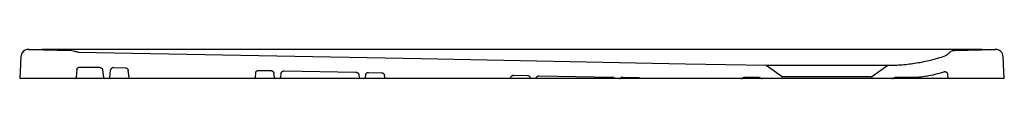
# Model space of a CAD drawing. Header units: millimetres. Extents: x 6428.62 to 6429.62, y 3446 to 3446.03.
import ezdxf

# ---------------------------------------------------------------- set-up
doc = ezdxf.new("R2010")
doc.units = ezdxf.units.MM
doc.layers.add('SANINDUSA', color=3, linetype='Continuous')

msp = doc.modelspace()

# ---------------------------------------------------------------- linework, layer by layer
at = {"layer": 'SANINDUSA'}
for p, q in [((6428.6325, 3446.025), (6428.676, 3446.0239)), ((6429.6007, 3446.025), (6428.6456, 3446.025)), ((6429.5726, 3446.0239), (6429.6137, 3446.025)), ((6428.6243, 3446.0174), (6428.6231, 3445.9953)), ((6428.6243, 3446.0174), (6428.6243, 3446.0176)), ((6429.6219, 3446.0176), (6429.6219, 3446.0174)), ((6429.6231, 3445.9953), (6429.6219, 3446.0174)), ((6428.6812, 3446.0045), (6428.6803, 3445.9966)), ((6428.6843, 3446.0071), (6428.7043, 3446.0068)), ((6428.7073, 3446.0041), (6428.7082, 3445.9966)), ((6428.7145, 3445.9966), (6428.7154, 3446.0039)), ((6428.7184, 3446.0065), (6428.7304, 3446.0063)), ((6428.8627, 3446.0011), (6428.8622, 3445.9966)), ((6428.8658, 3446.0037), (6428.8784, 3446.0035)), ((6428.8819, 3445.9966), (6428.8813, 3446.0008)), ((6428.8882, 3445.9966), (6428.8887, 3446.0006)), ((6428.8917, 3446.0032), (6428.9646, 3446.0018)), ((6428.9775, 3446.0016), (6428.9907, 3446.0013)), ((6429.3813, 3446.0089), (6429.3976, 3445.9975)), ((6429.4886, 3445.9975), (6429.5049, 3446.0089)), ((6428.6788, 3445.9953), (6428.6231, 3445.9953)), ((6428.6832, 3445.9953), (6428.6788, 3445.9953)), ((6428.7052, 3445.9953), (6428.6832, 3445.9953)), ((6428.7097, 3445.9953), (6428.7052, 3445.9953)), ((6428.713, 3445.9953), (6428.7097, 3445.9953)), ((6428.7356, 3445.9953), (6428.713, 3445.9953)), ((6428.8607, 3445.9953), (6428.7357, 3445.9953)), ((6428.8833, 3445.9953), (6428.8607, 3445.9953)), ((6428.8867, 3445.9953), (6428.8833, 3445.9953)), ((6428.8912, 3445.9953), (6428.8867, 3445.9953)), ((6428.9649, 3445.9953), (6428.8912, 3445.9953)), ((6428.9693, 3445.9953), (6428.9649, 3445.9953)), ((6428.9675, 3445.9992), (6428.9679, 3445.9966)), ((6428.9727, 3445.9953), (6428.9693, 3445.9953)), ((6428.9953, 3445.9953), (6428.9727, 3445.9953)), ((6428.9742, 3445.9966), (6428.9745, 3445.9989)), ((6428.9939, 3445.9966), (6428.9936, 3445.9987)), ((6429.1204, 3445.9953), (6428.9953, 3445.9953)), ((6429.1248, 3445.9988), (6429.1387, 3445.9985)), ((6429.1464, 3445.9953), (6429.1429, 3445.9953)), ((6429.1507, 3445.9983), (6429.2251, 3445.9969)), ((6429.2323, 3445.9953), (6429.2285, 3445.9953)), ((6429.2543, 3445.9953), (6429.2323, 3445.9953)), ((6429.2357, 3445.9967), (6429.2514, 3445.9964)), ((6429.3558, 3445.9953), (6429.2543, 3445.9953)), ((6429.358, 3445.9953), (6429.3558, 3445.9953)), ((6429.374, 3445.9963), (6429.3586, 3445.9963)), ((6429.3769, 3445.9953), (6429.3611, 3445.9953)), ((6429.3976, 3445.9953), (6429.3769, 3445.9953)), ((6429.3976, 3445.9975), (6429.3976, 3445.9953)), ((6429.3976, 3445.9975), (6429.4886, 3445.9975)), ((6429.4886, 3445.9953), (6429.3976, 3445.9953)), ((6429.4886, 3445.9953), (6429.4886, 3445.9975)), ((6429.5093, 3445.9953), (6429.4886, 3445.9953)), ((6429.5194, 3445.9953), (6429.5093, 3445.9953)), ((6429.5282, 3445.9963), (6429.5122, 3445.9963)), ((6429.5365, 3445.9953), (6429.5275, 3445.9953)), ((6429.544, 3445.9953), (6429.5365, 3445.9953)), ((6429.563, 3445.9953), (6429.544, 3445.9953)), ((6429.5674, 3445.9953), (6429.563, 3445.9953)), ((6429.5655, 3445.9998), (6429.5659, 3445.9966)), ((6429.6231, 3445.9953), (6429.5674, 3445.9953))]:
    msp.add_line(p, q, dxfattribs=at)
at = {"layer": 'SANINDUSA', "flags": 128}
for points in [[(6428.6828, 3446.0222), (6429.0308, 3446.0156), (6429.2994, 3446.0105), (6429.3813, 3446.0089)], [(6428.7342, 3445.9966), (6428.7336, 3446.0013), (6428.7333, 3446.0036)]]:
    msp.add_lwpolyline(points, dxfattribs=at)
at = {"layer": 'SANINDUSA'}
for centre, radius, start, end in [((6428.6323, 3446.017), 0.00808, 89.8038, 176.1275), ((6428.6323, 3446.017), 0.008, 88.5, 177), ((6429.614, 3446.017), 0.008, 3, 91.5), ((6429.614, 3446.0171), 0.00799, 3.2747, 90.794), ((6428.7184, 3446.0035), 0.003, 88.8732, 172.9734), ((6428.6788, 3445.9968), 0.0015, 270, 353), ((6428.7097, 3445.9968), 0.0015, 187, 270), ((6428.713, 3445.9968), 0.0015, 270, 353), ((6428.8833, 3445.9968), 0.0015, 187, 270), ((6428.8867, 3445.9968), 0.0015, 270, 353), ((6428.9693, 3445.9968), 0.0015, 187, 270), ((6428.9727, 3445.9968), 0.0015, 270, 353), ((6429.2323, 3445.9968), 0.0015, 270, 316.7149), ((6429.2356, 3445.9937), 0.003, 88.9125, 136.7149), ((6429.374, 3445.9933), 0.003, 54.9999, 90), ((6429.3769, 3445.9968), 0.0015, 235, 270), ((6429.5093, 3445.9968), 0.0015, 270, 305), ((6429.5122, 3445.9933), 0.003, 90, 125), ((6429.5674, 3445.9968), 0.0015, 187, 270)]:
    msp.add_arc(centre, radius, start, end, dxfattribs=at)
for centre, major_axis, start_param, end_param in [((6428.6589, 3446.5245), (0.7127, 0.018), 4.65753, 4.67604), ((6429.5874, 3446.5245), (0.7127, -0.018), 4.74874, 4.76725)]:
    msp.add_ellipse(centre, major_axis=major_axis, ratio=0.70042, start_param=start_param, end_param=end_param, dxfattribs=at)
for points, knots in [([(6428.676, 3446.0239), (6428.6769, 3446.0238), (6428.6781, 3446.0236), (6428.6791, 3446.0231), (6428.6794, 3446.023)], [0, 0, 0, 0, 0.76559, 1, 1, 1, 1]), ([(6428.6828, 3446.0222), (6428.6822, 3446.0222), (6428.6816, 3446.0223), (6428.6805, 3446.0225), (6428.6799, 3446.0228), (6428.6794, 3446.023)], [0, 0, 0, 0, 0.5, 0.5, 1, 1, 1, 1]), ([(6429.5666, 3446.021), (6429.5661, 3446.0204), (6429.5651, 3446.0193), (6429.5637, 3446.0187), (6429.563, 3446.0184)], [0, 0, 0, 0, 0.48263, 1, 1, 1, 1]), ([(6429.5666, 3446.021), (6429.567, 3446.0214), (6429.5674, 3446.0218), (6429.5681, 3446.0224), (6429.5683, 3446.0225), (6429.5688, 3446.0228), (6429.569, 3446.023), (6429.5698, 3446.0234), (6429.5704, 3446.0236), (6429.5712, 3446.0238), (6429.5715, 3446.0238), (6429.572, 3446.0239), (6429.5723, 3446.0239), (6429.5726, 3446.0239)], [0, 0, 0, 0, 0.25, 0.25, 0.375, 0.375, 0.5, 0.5, 0.75, 0.75, 0.875, 0.875, 1, 1, 1, 1]), ([(6429.5049, 3446.0089), (6429.5097, 3446.0089), (6429.5146, 3446.0091), (6429.5242, 3446.0099), (6429.5291, 3446.0105), (6429.5388, 3446.012), (6429.5436, 3446.013), (6429.5533, 3446.0154), (6429.5581, 3446.0168), (6429.563, 3446.0184)], [0, 0, 0, 0, 0.25, 0.25, 0.5, 0.5, 0.75, 0.75, 1, 1, 1, 1]), ([(6428.6812, 3446.0045), (6428.6813, 3446.0047), (6428.6813, 3446.0049), (6428.6814, 3446.0052), (6428.6815, 3446.0054), (6428.6817, 3446.0057), (6428.6818, 3446.0059), (6428.682, 3446.0061), (6428.6821, 3446.0063), (6428.6824, 3446.0065), (6428.6825, 3446.0066), (6428.6829, 3446.0068), (6428.683, 3446.0069), (6428.6834, 3446.007), (6428.6835, 3446.0071), (6428.6839, 3446.0071), (6428.6841, 3446.0071), (6428.6843, 3446.0071)], [0, 0, 0, 0, 0.125, 0.125, 0.25, 0.25, 0.375, 0.375, 0.5, 0.5, 0.625, 0.625, 0.75, 0.75, 0.875, 0.875, 1, 1, 1, 1]), ([(6428.7043, 3446.0068), (6428.7047, 3446.0067), (6428.7051, 3446.0067), (6428.7056, 3446.0065), (6428.7057, 3446.0064), (6428.706, 3446.0062), (6428.7062, 3446.0061), (6428.7064, 3446.0059), (6428.7066, 3446.0057), (6428.7068, 3446.0055), (6428.7069, 3446.0053), (6428.707, 3446.005), (6428.7071, 3446.0048), (6428.7072, 3446.0045), (6428.7072, 3446.0043), (6428.7073, 3446.0041)], [0, 0, 0, 0, 0.25, 0.25, 0.375, 0.375, 0.5, 0.5, 0.625, 0.625, 0.75, 0.75, 0.875, 0.875, 1, 1, 1, 1]), ([(6428.7304, 3446.0063), (6428.7308, 3446.0063), (6428.7311, 3446.0062), (6428.7316, 3446.006), (6428.7318, 3446.0059), (6428.7321, 3446.0057), (6428.7322, 3446.0056), (6428.7325, 3446.0054), (6428.7326, 3446.0052), (6428.7328, 3446.005), (6428.7329, 3446.0048), (6428.7331, 3446.0045), (6428.7332, 3446.0043), (6428.7333, 3446.004), (6428.7333, 3446.0038), (6428.7333, 3446.0036)], [0, 0, 0, 0, 0.25, 0.25, 0.375, 0.375, 0.5, 0.5, 0.625, 0.625, 0.75, 0.75, 0.875, 0.875, 1, 1, 1, 1]), ([(6428.8627, 3446.0011), (6428.8627, 3446.0012), (6428.8628, 3446.0014), (6428.8629, 3446.0018), (6428.863, 3446.0019), (6428.8631, 3446.0023), (6428.8632, 3446.0024), (6428.8635, 3446.0027), (6428.8636, 3446.0028), (6428.8639, 3446.0031), (6428.864, 3446.0032), (6428.8643, 3446.0034), (6428.8645, 3446.0035), (6428.8648, 3446.0036), (6428.865, 3446.0036), (6428.8654, 3446.0037), (6428.8656, 3446.0037), (6428.8658, 3446.0037)], [0, 0, 0, 0, 0.125, 0.125, 0.25, 0.25, 0.375, 0.375, 0.5, 0.5, 0.625, 0.625, 0.75, 0.75, 0.875, 0.875, 1, 1, 1, 1]), ([(6428.8784, 3446.0035), (6428.8788, 3446.0034), (6428.8791, 3446.0034), (6428.8796, 3446.0032), (6428.8798, 3446.0031), (6428.8801, 3446.0029), (6428.8802, 3446.0028), (6428.8805, 3446.0026), (6428.8806, 3446.0024), (6428.8808, 3446.0021), (6428.8809, 3446.002), (6428.8811, 3446.0017), (6428.8812, 3446.0015), (6428.8813, 3446.0012), (6428.8813, 3446.001), (6428.8813, 3446.0008)], [0, 0, 0, 0, 0.25, 0.25, 0.375, 0.375, 0.5, 0.5, 0.625, 0.625, 0.75, 0.75, 0.875, 0.875, 1, 1, 1, 1]), ([(6428.8887, 3446.0006), (6428.8887, 3446.0008), (6428.8887, 3446.0009), (6428.8888, 3446.0013), (6428.8889, 3446.0014), (6428.8891, 3446.0018), (6428.8892, 3446.0019), (6428.8894, 3446.0022), (6428.8895, 3446.0023), (6428.8898, 3446.0026), (6428.89, 3446.0027), (6428.8903, 3446.0029), (6428.8904, 3446.003), (6428.8908, 3446.0031), (6428.891, 3446.0031), (6428.8913, 3446.0032), (6428.8915, 3446.0032), (6428.8917, 3446.0032)], [0, 0, 0, 0, 0.125, 0.125, 0.25, 0.25, 0.375, 0.375, 0.5, 0.5, 0.625, 0.625, 0.75, 0.75, 0.875, 0.875, 1, 1, 1, 1]), ([(6428.9646, 3446.0018), (6428.965, 3446.0018), (6428.9653, 3446.0017), (6428.9658, 3446.0015), (6428.966, 3446.0015), (6428.9663, 3446.0013), (6428.9664, 3446.0012), (6428.9667, 3446.0009), (6428.9668, 3446.0008), (6428.967, 3446.0005), (6428.9671, 3446.0004), (6428.9673, 3446), (6428.9674, 3445.9999), (6428.9675, 3445.9995), (6428.9675, 3445.9994), (6428.9675, 3445.9992)], [0, 0, 0, 0, 0.25, 0.25, 0.375, 0.375, 0.5, 0.5, 0.625, 0.625, 0.75, 0.75, 0.875, 0.875, 1, 1, 1, 1]), ([(6428.9745, 3445.9989), (6428.9745, 3445.9991), (6428.9745, 3445.9993), (6428.9746, 3445.9996), (6428.9747, 3445.9998), (6428.9749, 3446.0001), (6428.975, 3446.0003), (6428.9752, 3446.0006), (6428.9753, 3446.0007), (6428.9756, 3446.001), (6428.9758, 3446.0011), (6428.9761, 3446.0013), (6428.9762, 3446.0013), (6428.9766, 3446.0015), (6428.9768, 3446.0015), (6428.9771, 3446.0016), (6428.9773, 3446.0016), (6428.9775, 3446.0016)], [0, 0, 0, 0, 0.125, 0.125, 0.25, 0.25, 0.375, 0.375, 0.5, 0.5, 0.625, 0.625, 0.75, 0.75, 0.875, 0.875, 1, 1, 1, 1]), ([(6428.9907, 3446.0013), (6428.991, 3446.0013), (6428.9914, 3446.0012), (6428.9919, 3446.001), (6428.992, 3446.001), (6428.9923, 3446.0008), (6428.9925, 3446.0007), (6428.9928, 3446.0004), (6428.9929, 3446.0003), (6428.9931, 3446), (6428.9932, 3445.9999), (6428.9934, 3445.9995), (6428.9934, 3445.9994), (6428.9935, 3445.999), (6428.9936, 3445.9989), (6428.9936, 3445.9987)], [0, 0, 0, 0, 0.25, 0.25, 0.375, 0.375, 0.5, 0.5, 0.625, 0.625, 0.75, 0.75, 0.875, 0.875, 1, 1, 1, 1]), ([(6429.3813, 3446.0089), (6429.3813, 3446.0089), (6429.3813, 3446.0089), (6429.3813, 3446.0089), (6429.3814, 3446.0089), (6429.3814, 3446.0089), (6429.3814, 3446.0089), (6429.3815, 3446.0089), (6429.3815, 3446.0089), (6429.3817, 3446.0089), (6429.382, 3446.0089), (6429.3825, 3446.0089), (6429.3831, 3446.0089), (6429.3842, 3446.0089), (6429.3859, 3446.0089), (6429.3885, 3446.0089), (6429.3916, 3446.0089), (6429.3953, 3446.0089), (6429.3993, 3446.0089), (6429.4038, 3446.0089), (6429.4087, 3446.0089), (6429.4139, 3446.0089), (6429.4194, 3446.0089), (6429.4251, 3446.0089), (6429.431, 3446.0089), (6429.437, 3446.0089), (6429.4431, 3446.0089), (6429.4492, 3446.0089), (6429.4552, 3446.0089), (6429.4611, 3446.0089), (6429.4668, 3446.0089), (6429.4723, 3446.0089), (6429.4775, 3446.0089), (6429.4824, 3446.0089), (6429.4869, 3446.0089), (6429.4909, 3446.0089), (6429.4946, 3446.0089), (6429.4977, 3446.0089), (6429.5003, 3446.0089), (6429.502, 3446.0089), (6429.5031, 3446.0089), (6429.5037, 3446.0089), (6429.5042, 3446.0089), (6429.5046, 3446.0089), (6429.5047, 3446.0089), (6429.5048, 3446.0089), (6429.5049, 3446.0089), (6429.5049, 3446.0089), (6429.5049, 3446.0089)], [0, 0, 0, 0, 0.00391, 0.00782, 0.01172, 0.01563, 0.01954, 0.02344, 0.02735, 0.03126, 0.04689, 0.06252, 0.07815, 0.09378, 0.12502, 0.15627, 0.18752, 0.21877, 0.25002, 0.28126, 0.31251, 0.34376, 0.37501, 0.40626, 0.4375, 0.46875, 0.5, 0.53125, 0.5625, 0.59374, 0.62499, 0.65624, 0.68749, 0.71874, 0.74998, 0.78123, 0.81248, 0.84373, 0.87498, 0.90623, 0.92185, 0.93748, 0.95311, 0.96874, 0.97656, 0.98437, 0.99218, 1, 1, 1, 1]), ([(6429.5617, 3446.0023), (6429.5619, 3446.0024), (6429.5621, 3446.0024), (6429.5626, 3446.0024), (6429.5628, 3446.0024), (6429.5632, 3446.0024), (6429.5634, 3446.0023), (6429.5638, 3446.0021), (6429.564, 3446.0021), (6429.5644, 3446.0018), (6429.5646, 3446.0017), (6429.5649, 3446.0014), (6429.565, 3446.0012), (6429.5652, 3446.0008), (6429.5653, 3446.0006), (6429.5655, 3446.0002), (6429.5655, 3446), (6429.5655, 3445.9998)], [0, 0, 0, 0, 0.125, 0.125, 0.25, 0.25, 0.375, 0.375, 0.5, 0.5, 0.625, 0.625, 0.75, 0.75, 0.875, 0.875, 1, 1, 1, 1]), ([(6428.7357, 3445.9953), (6428.7355, 3445.9953), (6428.7352, 3445.9953), (6428.7347, 3445.9956), (6428.7344, 3445.9959), (6428.7342, 3445.9963), (6428.7342, 3445.9965), (6428.7342, 3445.9966)], [0, 0, 0, 0, 0.23289, 0.46578, 0.6986, 0.93139, 1, 1, 1, 1]), ([(6428.8622, 3445.9966), (6428.8622, 3445.9964), (6428.8621, 3445.9962), (6428.8619, 3445.9959), (6428.8618, 3445.9958), (6428.8614, 3445.9954), (6428.861, 3445.9953), (6428.8607, 3445.9953)], [0, 0, 0, 0, 0.25, 0.25, 0.5, 0.5, 1, 1, 1, 1]), ([(6428.9953, 3445.9953), (6428.9952, 3445.9953), (6428.995, 3445.9953), (6428.9946, 3445.9954), (6428.9945, 3445.9955), (6428.9941, 3445.9959), (6428.9939, 3445.9962), (6428.9939, 3445.9966)], [0, 0, 0, 0, 0.25, 0.25, 0.5, 0.5, 1, 1, 1, 1]), ([(6429.1218, 3445.9964), (6429.1218, 3445.9963), (6429.1217, 3445.9961), (6429.1215, 3445.9958), (6429.1214, 3445.9957), (6429.1212, 3445.9955), (6429.121, 3445.9954), (6429.1207, 3445.9953), (6429.1205, 3445.9953), (6429.1204, 3445.9953)], [0, 0, 0, 0, 0.25, 0.25, 0.5, 0.5, 0.75, 0.75, 1, 1, 1, 1]), ([(6429.1429, 3445.9953), (6429.1362, 3445.9953), (6429.1291, 3445.9953), (6429.122, 3445.9953), (6429.1205, 3445.9953)], [0, 0, 0, 0, 0.78286, 1, 1, 1, 1]), ([(6429.1218, 3445.9964), (6429.1219, 3445.9966), (6429.1219, 3445.9968), (6429.122, 3445.9971), (6429.1221, 3445.9972), (6429.1223, 3445.9975), (6429.1224, 3445.9977), (6429.1226, 3445.9979), (6429.1228, 3445.998), (6429.123, 3445.9982), (6429.1232, 3445.9983), (6429.1235, 3445.9985), (6429.1236, 3445.9986), (6429.124, 3445.9987), (6429.1241, 3445.9987), (6429.1245, 3445.9988), (6429.1246, 3445.9988), (6429.1248, 3445.9988)], [0, 0, 0, 0, 0.125, 0.125, 0.25, 0.25, 0.375, 0.375, 0.5, 0.5, 0.625, 0.625, 0.75, 0.75, 0.875, 0.875, 1, 1, 1, 1]), ([(6429.1387, 3445.9985), (6429.139, 3445.9985), (6429.1393, 3445.9985), (6429.1399, 3445.9982), (6429.1402, 3445.9981), (6429.1406, 3445.9978), (6429.1407, 3445.9977), (6429.1409, 3445.9975), (6429.141, 3445.9973), (6429.1412, 3445.9971), (6429.1413, 3445.9969), (6429.1414, 3445.9966), (6429.1415, 3445.9965), (6429.1415, 3445.9963)], [0, 0, 0, 0, 0.25, 0.25, 0.5, 0.5, 0.625, 0.625, 0.75, 0.75, 0.875, 0.875, 1, 1, 1, 1]), ([(6429.1429, 3445.9953), (6429.1428, 3445.9953), (6429.1426, 3445.9953), (6429.1423, 3445.9954), (6429.1422, 3445.9955), (6429.1418, 3445.9958), (6429.1416, 3445.996), (6429.1415, 3445.9963)], [0, 0, 0, 0, 0.25, 0.25, 0.5, 0.5, 1, 1, 1, 1]), ([(6429.1479, 3445.9963), (6429.1478, 3445.9961), (6429.1477, 3445.996), (6429.1475, 3445.9957), (6429.1474, 3445.9956), (6429.1471, 3445.9954), (6429.1467, 3445.9953), (6429.1464, 3445.9953)], [0, 0, 0, 0, 0.25, 0.25, 0.5, 0.5, 1, 1, 1, 1]), ([(6429.1507, 3445.9953), (6429.1506, 3445.9953), (6429.15, 3445.9953), (6429.1488, 3445.9953), (6429.1479, 3445.9953), (6429.1471, 3445.9953), (6429.1466, 3445.9953), (6429.1465, 3445.9953), (6429.1464, 3445.9953)], [0, 0, 0, 0, 0.06576, 0.27987, 0.50066, 0.56726, 0.78128, 1, 1, 1, 1]), ([(6429.1479, 3445.9963), (6429.1479, 3445.9966), (6429.1481, 3445.9969), (6429.1485, 3445.9974), (6429.1487, 3445.9976), (6429.1492, 3445.9979), (6429.1495, 3445.9981), (6429.15, 3445.9982), (6429.1504, 3445.9983), (6429.1507, 3445.9983)], [0, 0, 0, 0, 0.25, 0.25, 0.5, 0.5, 0.75, 0.75, 1, 1, 1, 1]), ([(6429.1796, 3445.9953), (6429.1747, 3445.9953), (6429.167, 3445.9953), (6429.1574, 3445.9953), (6429.1526, 3445.9953), (6429.1507, 3445.9953)], [0, 0, 0, 0, 0.50144, 0.80659, 1, 1, 1, 1]), ([(6429.2247, 3445.9953), (6429.2218, 3445.9953), (6429.2067, 3445.9953), (6429.1917, 3445.9953), (6429.1796, 3445.9953)], [0, 0, 0, 0, 0.19492, 1, 1, 1, 1]), ([(6429.2285, 3445.9953), (6429.2285, 3445.9953), (6429.2269, 3445.9953), (6429.226, 3445.9953), (6429.2251, 3445.9953), (6429.2247, 3445.9953)], [0, 0, 0, 0, 0.09323, 0.54668, 1, 1, 1, 1]), ([(6429.2251, 3445.9969), (6429.2253, 3445.9969), (6429.2255, 3445.9968), (6429.2259, 3445.9967), (6429.2261, 3445.9967), (6429.2265, 3445.9965), (6429.2267, 3445.9964), (6429.227, 3445.9961), (6429.2272, 3445.996), (6429.2273, 3445.9958)], [0, 0, 0, 0, 0.25, 0.25, 0.5, 0.5, 0.75, 0.75, 1, 1, 1, 1]), ([(6429.2285, 3445.9953), (6429.2284, 3445.9953), (6429.2283, 3445.9953), (6429.228, 3445.9953), (6429.2279, 3445.9954), (6429.2276, 3445.9955), (6429.2275, 3445.9956), (6429.2273, 3445.9958)], [0, 0, 0, 0, 0.25, 0.25, 0.5, 0.5, 1, 1, 1, 1]), ([(6429.2514, 3445.9964), (6429.2518, 3445.9964), (6429.2521, 3445.9963), (6429.2526, 3445.9961), (6429.2528, 3445.996), (6429.253, 3445.9959), (6429.2532, 3445.9958), (6429.2533, 3445.9956)], [0, 0, 0, 0, 0.5, 0.5, 0.75, 0.75, 1, 1, 1, 1]), ([(6429.2543, 3445.9953), (6429.2541, 3445.9953), (6429.2539, 3445.9953), (6429.2536, 3445.9954), (6429.2535, 3445.9955), (6429.2533, 3445.9956)], [0, 0, 0, 0, 0.5, 0.5, 1, 1, 1, 1]), ([(6429.3586, 3445.9963), (6429.3583, 3445.9963), (6429.3579, 3445.9962), (6429.3573, 3445.996), (6429.357, 3445.9958), (6429.3568, 3445.9956)], [0, 0, 0, 0, 0.5, 0.5, 1, 1, 1, 1]), ([(6429.3611, 3445.9953), (6429.3609, 3445.9953), (6429.3606, 3445.9953), (6429.3602, 3445.9953), (6429.3599, 3445.9953), (6429.3594, 3445.9953), (6429.3591, 3445.9953), (6429.3585, 3445.9953), (6429.3583, 3445.9953), (6429.358, 3445.9953)], [0, 0, 0, 0, 0.25, 0.25, 0.5, 0.5, 0.75, 0.75, 1, 1, 1, 1]), ([(6429.5275, 3445.9953), (6429.5255, 3445.9953), (6429.5228, 3445.9953), (6429.52, 3445.9953), (6429.5194, 3445.9953)], [0, 0, 0, 0, 0.76815, 1, 1, 1, 1])]:
    msp.add_open_spline(points, degree=3, knots=knots, dxfattribs=at)
for points in [[(6429.5442, 3445.9979), (6429.5501, 3445.9991), (6429.5559, 3446.0005), (6429.5617, 3446.0023)], [(6429.3558, 3445.9953), (6429.3562, 3445.9953), (6429.3565, 3445.9954), (6429.3568, 3445.9956)], [(6429.5442, 3445.9979), (6429.5415, 3445.9973), (6429.5362, 3445.9965), (6429.5309, 3445.9963), (6429.5282, 3445.9963)]]:
    msp.add_open_spline(points, degree=3, dxfattribs=at)

doc.saveas('drawing.dxf')
